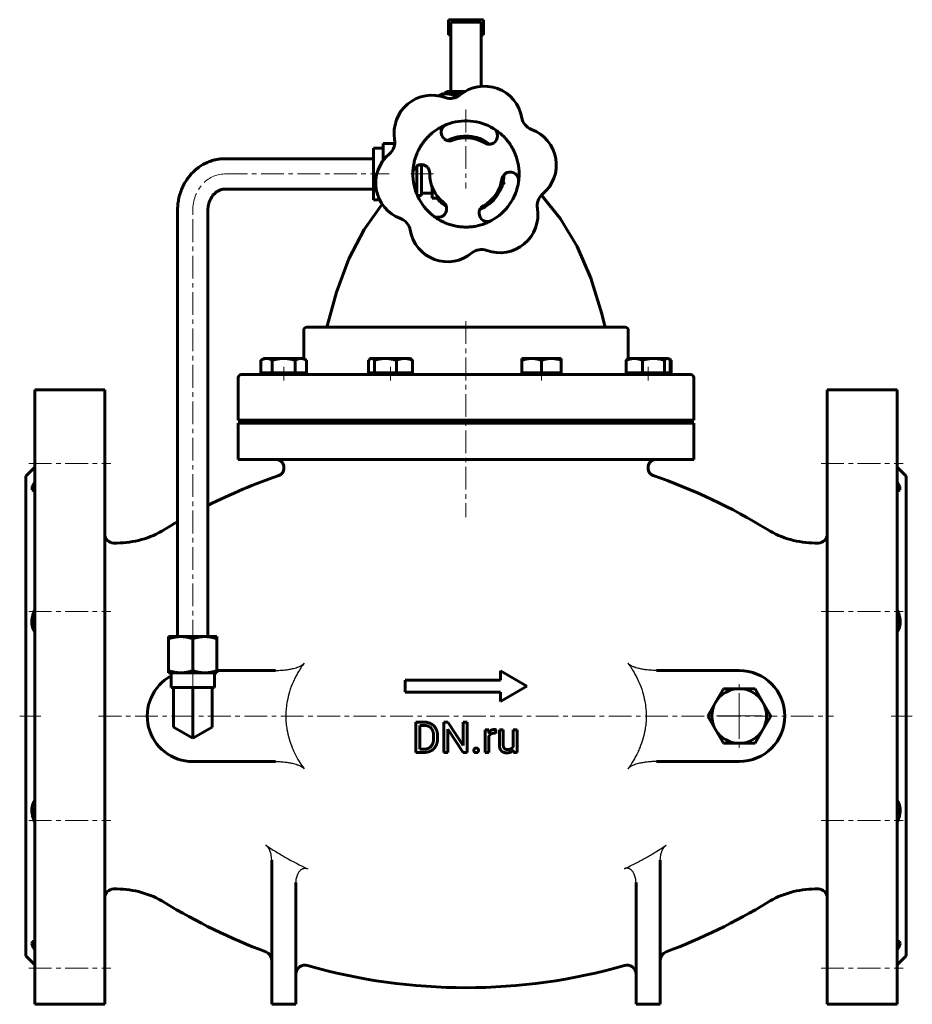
# Model space of a CAD drawing. Header units: millimetres. Extents: x -147 to 147, y -162 to 162.
import ezdxf

# ---------------------------------------------------------------- set-up
doc = ezdxf.new("R2010")
doc.units = ezdxf.units.MM
for name, pattern in [('K5LT-1', [0]), ('K5LT_AXLED', [12, 7.5, -1.5, 1.5, -1.5]), ('K5LT_BASIC', [0])]:
    doc.linetypes.add(name, pattern=pattern)
doc.layers.add('Системный слой (1)', color=7, linetype='Continuous', true_color=0x6c6c6c)

# ---------------------------------------------------------------- blocks, each defined once
blk = doc.blocks.new('U0')
at = {"layer": 'Системный слой (1)', "color": 143, "linetype": 'K5LT_BASIC', "lineweight": 60, "true_color": 0x33acca}
for start, end in [(108.99391547, 116.64586385), (58.40959587, 71.00608453), (120.08183473, 121.59040413)]:
    blk.add_arc((0, -167.215825), 189.531319, start, end, dxfattribs=at)
blk = doc.blocks.new('U1')
at = {"layer": 'Системный слой (1)', "color": 143, "linetype": 'K5LT_BASIC', "lineweight": 60, "true_color": 0x33acca}
for start, end in [(238.40959587, 249.63525049), (290.36474951, 301.59040413), (254.02130562, 285.97869438)]:
    blk.add_arc((0, 32.784175), 189.531319, start, end, dxfattribs=at)
blk = doc.blocks.new('U2')
at = {"layer": 'Системный слой (1)', "color": 143, "linetype": 'K5LT_BASIC', "lineweight": 60, "true_color": 0x33acca}
for p, q in [((-142.74, -141.48), (-142.98, -142.27)), ((-142.98, -142.27), (-142.42, -143.69)), ((-142.24, -141.36), (-142.74, -141.48)), ((-142.16, -141.37), (-142.24, -141.36)), ((-142.08, -141.37), (-142.16, -141.37)), ((-142, -141.38), (-142.08, -141.37)), ((-142.42, -143.69), (-142, -144.39))]:
    blk.add_line(p, q, dxfattribs=at)
blk = doc.blocks.new('U3')
at = {"layer": 'Системный слой (1)', "color": 143, "linetype": 'K5LT_BASIC', "lineweight": 60, "true_color": 0x33acca}
for p, q in [((-142, 9.96), (-142.84, 8.36)), ((-142.84, 8.36), (-142.94, 7.28)), ((-142.94, 7.28), (-142.24, 6.93)), ((-142.24, 6.93), (-142.16, 6.94)), ((-142.16, 6.94), (-142.08, 6.94)), ((-142.08, 6.94), (-142, 6.95))]:
    blk.add_line(p, q, dxfattribs=at)
blk = doc.blocks.new('U4')
at = {"layer": 'Системный слой (1)', "color": 143, "linetype": 'K5LT_BASIC', "lineweight": 60, "true_color": 0x33acca}
for p, q in [((-30.48, 111.384075), (-30.48, 119.867675)), ((-30.48, 102.900475), (-30.48, 111.384075))]:
    blk.add_line(p, q, dxfattribs=at)
blk = doc.blocks.new('U5')
at = {"layer": 'Системный слой (1)', "color": 143, "linetype": 'K5LT_BASIC', "lineweight": 60, "true_color": 0x33acca}
for p, q in [((67.2, 50.19), (67.03, 50.27)), ((67.38, 50.1), (67.2, 50.19)), ((67.56, 50), (67.38, 50.1))]:
    blk.add_line(p, q, dxfattribs=at)
blk = doc.blocks.new('U6')
at = {"layer": 'Системный слой (1)', "color": 143, "linetype": 'K5LT_BASIC', "lineweight": 60, "true_color": 0x33acca}
for p, q in [((-5.0292, 157.186625), (-5.78358, 157.186625)), ((5.78358, 157.186625), (5.0292, 157.186625))]:
    blk.add_line(p, q, dxfattribs=at)
blk = doc.blocks.new('U7')
at = {"layer": 'Системный слой (1)', "color": 143, "linetype": 'K5LT_BASIC', "lineweight": 60, "true_color": 0x33acca}
for p, q in [((-3.37, 138.18), (-3.44, 138.16)), ((-2.26, 138.4), (-3.37, 138.18)), ((-1.22, 138.53), (-2.26, 138.4)), ((-0.26, 138.59), (-1.22, 138.53))]:
    blk.add_line(p, q, dxfattribs=at)
blk = doc.blocks.new('U8')
at = {"layer": 'Системный слой (1)', "color": 143, "linetype": 'K5LT_BASIC', "lineweight": 60, "true_color": 0x33acca}
for p, q in [((66.48, 50.57), (66.33, 50.58)), ((66.63, 50.53), (66.48, 50.57)), ((66.78, 50.45), (66.63, 50.53)), ((66.95, 50.34), (66.78, 50.45)), ((67.12, 50.19), (66.95, 50.34)), ((67.3, 50), (67.12, 50.19))]:
    blk.add_line(p, q, dxfattribs=at)
blk = doc.blocks.new('U9')
at = {"layer": 'Системный слой (1)', "color": 143, "linetype": 'K5LT_BASIC', "lineweight": 60, "true_color": 0x33acca}
for start, end in [(291.76080069, 358.59453688), (219.43481967, 238.59453688)]:
    blk.add_arc((0, 111.384075), 12.5, start, end, dxfattribs=at)
blk = doc.blocks.new('U10')
at = {"layer": 'Системный слой (1)', "color": 143, "linetype": 'K5LT_BASIC', "lineweight": 60, "true_color": 0x33acca}
for p, q in [((0, 60.88), (-52.44, 60.88)), ((52.44, 60.88), (0, 60.88))]:
    blk.add_line(p, q, dxfattribs=at)
blk = doc.blocks.new('U11')
at = {"layer": 'Системный слой (1)', "color": 143, "linetype": 'K5LT_BASIC', "lineweight": 60, "true_color": 0x33acca}
for p, q in [((4.23, 123.15), (3.11, 123.49)), ((5.31, 122.7), (4.23, 123.15)), ((6.33, 122.16), (5.31, 122.7))]:
    blk.add_line(p, q, dxfattribs=at)
blk = doc.blocks.new('U12')
at = {"layer": 'Системный слой (1)', "color": 143, "linetype": 'K5LT_BASIC', "lineweight": 60, "true_color": 0x33acca}
for p, q in [((-27.58, 101.38), (-33.51, 93.05)), ((-33.51, 93.05), (-38.54, 83.39)), ((-38.54, 83.39), (-42.68, 72.4)), ((-42.68, 72.4), (-45.58, 61.66))]:
    blk.add_line(p, q, dxfattribs=at)
blk = doc.blocks.new('U13')
at = {"layer": 'Системный слой (1)', "color": 143, "linetype": 'K5LT_BASIC', "lineweight": 60, "true_color": 0x33acca}
for p, q in [((24.89, 104.42), (31.18, 96.63)), ((31.18, 96.63), (36.58, 87.51)), ((36.58, 87.51), (41.09, 77.06)), ((41.09, 77.06), (44.71, 65.29)), ((44.71, 65.29), (45.58, 61.66))]:
    blk.add_line(p, q, dxfattribs=at)
blk = doc.blocks.new('U14')
at = {"layer": 'Системный слой (1)', "color": 143, "linetype": 'K5LT_BASIC', "lineweight": 60, "true_color": 0x33acca}
for p, q in [((-3.22, 123.46), (-4.64, 122.99)), ((-1.75, 123.76), (-3.22, 123.46)), ((-4.64, 122.99), (-5.98, 122.36))]:
    blk.add_line(p, q, dxfattribs=at)
blk = doc.blocks.new('U15')
at = {"layer": 'Системный слой (1)', "color": 143, "linetype": 'K5LT_BASIC', "lineweight": 60, "true_color": 0x33acca}
for p, q in [((0, 45.284075), (-74, 45.284075)), ((74, 45.284075), (0, 45.284075))]:
    blk.add_line(p, q, dxfattribs=at)
blk = doc.blocks.new('U16')
at = {"layer": 'Системный слой (1)', "color": 143, "linetype": 'K5LT_BASIC', "lineweight": 60, "true_color": 0x33acca}
for p, q in [((-4.21, 123.16), (-2.81, 123.57)), ((-2.81, 123.57), (-1.89, 123.74)), ((-5.99, 122.36), (-5.98, 122.37)), ((-5.98, 122.37), (-5.97, 122.37)), ((-5.97, 122.37), (-5.95, 122.38)), ((-5.97, 122.37), (-5.97, 122.37)), ((-5.95, 122.38), (-5.92, 122.39)), ((-5.92, 122.39), (-5.87, 122.42)), ((-5.87, 122.42), (-5.76, 122.48)), ((-5.76, 122.48), (-5.55, 122.59)), ((-5.55, 122.59), (-5.11, 122.8)), ((-5.11, 122.8), (-4.21, 123.16))]:
    blk.add_line(p, q, dxfattribs=at)
blk = doc.blocks.new('U17')
at = {"layer": 'Системный слой (1)', "color": 143, "linetype": 'K5LT_BASIC', "lineweight": 60, "true_color": 0x33acca}
for start, end in [(98.71538761, 118.60108379), (58.16190711, 73.32638503)]:
    blk.add_arc((0, 111.384075), 12.5, start, end, dxfattribs=at)
blk = doc.blocks.new('U18')
at = {"layer": 'Системный слой (1)', "color": 143, "linetype": 'K5LT_BASIC', "lineweight": 60, "true_color": 0x33acca}
for p, q in [((-9.05, 137.15), (-8.92, 137.24)), ((-8.92, 137.24), (-8.79, 137.32)), ((-8.79, 137.32), (-8.67, 137.4))]:
    blk.add_line(p, q, dxfattribs=at)
blk = doc.blocks.new('U19')
at = {"layer": 'Системный слой (1)', "color": 143, "linetype": 'K5LT_BASIC', "lineweight": 60, "true_color": 0x33acca}
for p, q in [((-8.08, 137.5), (-9, 137.15)), ((-7.21, 137.71), (-8.08, 137.5)), ((-6.36, 137.78), (-7.21, 137.71))]:
    blk.add_line(p, q, dxfattribs=at)
blk = doc.blocks.new('U20')
at = {"layer": 'Системный слой (1)', "color": 143, "linetype": 'K5LT_BASIC', "lineweight": 60, "true_color": 0x33acca}
for p, q in [((-2.97, 137.23), (-3.57, 137.07)), ((-2.39, 137.38), (-2.97, 137.23)), ((-1.84, 137.49), (-2.39, 137.38))]:
    blk.add_line(p, q, dxfattribs=at)
blk = doc.blocks.new('U21')
at = {"layer": 'Системный слой (1)', "color": 143, "linetype": 'K5LT_BASIC', "lineweight": 60, "true_color": 0x33acca}
for p, q in [((-31.94, 50.19), (-32.12, 50)), ((-31.77, 50.34), (-31.94, 50.19)), ((-31.6, 50.45), (-31.77, 50.34)), ((-31.45, 50.53), (-31.6, 50.45)), ((-31.3, 50.57), (-31.45, 50.53)), ((-31.15, 50.58), (-31.3, 50.57))]:
    blk.add_line(p, q, dxfattribs=at)
blk = doc.blocks.new('U22')
at = {"layer": 'Системный слой (1)', "color": 143, "linetype": 'K5LT_BASIC', "lineweight": 60, "true_color": 0x33acca}
for p, q in [((142, 9.96), (142.84, 8.36)), ((142.08, 6.94), (142, 6.95)), ((142.16, 6.94), (142.08, 6.94)), ((142.24, 6.93), (142.16, 6.94)), ((142.94, 7.28), (142.24, 6.93)), ((142.84, 8.36), (142.94, 7.28))]:
    blk.add_line(p, q, dxfattribs=at)
blk = doc.blocks.new('U23')
at = {"layer": 'Системный слой (1)', "color": 143, "linetype": 'K5LT_BASIC', "lineweight": 60, "true_color": 0x33acca}
for p, q in [((142, -141.38), (142.08, -141.37)), ((142.08, -141.37), (142.16, -141.37)), ((142.16, -141.37), (142.24, -141.36)), ((142.24, -141.36), (142.74, -141.48)), ((142.98, -142.27), (142.42, -143.69)), ((142.74, -141.48), (142.98, -142.27)), ((142.42, -143.69), (142, -144.39))]:
    blk.add_line(p, q, dxfattribs=at)
blk = doc.blocks.new('U24')
at = {"layer": 'Системный слой (1)', "color": 30, "linetype": 'K5LT_AXLED', "lineweight": 18, "true_color": 0xff8000}
for q in [(90, -56.215825), (79, -67.215825), (101, -67.215825), (90, -78.215825)]:
    blk.add_line((90, -67.215825), q, dxfattribs=at)

msp = doc.modelspace()

# ---------------------------------------------------------------- linework, layer by layer
at = {"layer": 'Системный слой (1)', "color": 143, "linetype": 'K5LT_BASIC', "lineweight": 60, "true_color": 0x33acca}
for p, q in [((-5.78, 162.22), (5.78, 162.22)), ((-5.78, 157.19), (-5.78, 162.22)), ((5.78, 162.22), (5.78, 157.19)), ((-5.03, 161.45), (-5.03, 138.59)), ((5.03, 161.45), (-5.03, 161.45)), ((5.03, 140.26), (5.03, 161.45)), ((-8, 137.78), (-8.67, 137.4)), ((-8, 137.78), (-6.36, 137.78)), ((-5.95, 138.59), (-6.87, 138.16)), ((-6.87, 138.16), (-6.87, 137.78)), ((-6.36, 137.78), (-1.47, 137.78)), ((-5.95, 138.59), (-5.16, 138.59)), ((-5.16, 138.59), (-0.26, 138.59)), ((-3.57, 136.51), (-3.57, 137.07)), ((-3.44, 138.16), (-3.44, 137.78)), ((-2.66, 123.6), (-2.65, 123.6)), ((-27.28, 121.47), (-23.45, 121.47)), ((-27.28, 121.47), (-27.28, 116.43)), ((-27.28, 119.87), (-30.48, 119.87)), ((-79.5, 116.38), (-46.09, 116.38)), ((-46.09, 116.38), (-40.27, 116.38)), ((-40.27, 116.38), (-30.48, 116.38)), ((-27.28, 116.43), (-26.84, 116.43)), ((-27.28, 116.43), (-27.28, 115.88)), ((-16.18, 106.34), (-16.18, 114.05)), ((-14.68, 114.47), (-14.68, 104.26)), ((-11.18, 107.19), (-11.18, 103.44)), ((-79.5, 106.38), (-46.09, 106.38)), ((-46.09, 106.38), (-40.27, 106.38)), ((-40.27, 106.38), (-30.48, 106.38)), ((-16.76, 106.34), (-16.18, 106.34)), ((-16.18, 104.72), (-16.18, 106.34)), ((-15.98, 104.26), (-14.68, 104.26)), ((-14.68, 105.1), (-11.18, 105.1)), ((-28.46, 102.9), (-30.48, 102.9)), ((-11.18, 103.44), (-9.42, 103.44)), ((-8.92, 103.44), (-9.42, 103.44)), ((-95, -41.05), (-95, 99.38)), ((-85, -41.05), (-85, 99.38)), ((-53.44, 50.52), (-53.44, 59.88)), ((53.44, 50.52), (53.44, 59.88)), ((-66.55, 50.58), (-67.56, 50)), ((-67.56, 45.88), (-67.56, 50)), ((-66.55, 50.58), (-65.68, 50.58)), ((-65.68, 50.58), (-60.05, 50.58)), ((-63.8, 45.88), (-63.8, 50)), ((-60.05, 50.58), (-54.42, 50.58)), ((-56.3, 45.88), (-56.3, 50)), ((-54.42, 50.58), (-53.55, 50.58)), ((-53.55, 50.58), (-52.55, 50)), ((-52.55, 45.88), (-52.55, 50)), ((-32.12, 45.88), (-32.12, 50)), ((-31.37, 50.58), (-31.6, 50.45)), ((-31.37, 50.58), (-31.15, 50.58)), ((-31.15, 50.58), (-26.56, 50.58)), ((-30.18, 45.88), (-30.18, 50)), ((-26.56, 50.58), (-20.28, 50.58)), ((-22.93, 45.88), (-22.93, 50)), ((-20.28, 50.58), (-18.37, 50.58)), ((-18.37, 50.58), (-18.15, 50.45)), ((-17.62, 45.88), (-17.62, 50)), ((18.37, 50.58), (21.62, 50.58)), ((18.37, 50), (18.37, 50.58)), ((18.37, 45.88), (18.37, 50)), ((21.62, 50.58), (28.12, 50.58)), ((24.87, 45.88), (24.87, 50)), ((28.12, 50.58), (31.37, 50.58)), ((31.37, 50.58), (31.37, 50)), ((31.37, 45.88), (31.37, 50)), ((52.8, 45.88), (52.8, 50)), ((53.55, 50.58), (53.32, 50.45)), ((53.55, 50.58), (55.46, 50.58)), ((55.46, 50.58), (61.73, 50.58)), ((58.11, 45.88), (58.11, 50)), ((61.73, 50.58), (66.33, 50.58)), ((65.36, 45.88), (65.36, 50)), ((66.33, 50.58), (66.55, 50.58)), ((66.55, 50.58), (66.78, 50.45)), ((66.78, 50.45), (67.56, 50)), ((67.3, 45.88), (67.3, 50)), ((67.56, 45.88), (67.56, 50)), ((-65.68, 45.88), (-67.56, 45.88)), ((-66.55, 45.88), (-66.55, 45.28)), ((-63.8, 45.88), (-65.68, 45.88)), ((-60.05, 45.88), (-63.8, 45.88)), ((-56.3, 45.88), (-60.05, 45.88)), ((-54.42, 45.88), (-56.3, 45.88)), ((-52.55, 45.88), (-54.42, 45.88)), ((-53.55, 45.88), (-53.55, 45.28)), ((-31.15, 45.88), (-32.12, 45.88)), ((-31.37, 45.88), (-31.37, 45.28)), ((-30.18, 45.88), (-31.15, 45.88)), ((-26.56, 45.88), (-30.18, 45.88)), ((-22.93, 45.88), (-26.56, 45.88)), ((-20.28, 45.88), (-22.93, 45.88)), ((-17.62, 45.88), (-20.28, 45.88)), ((-18.37, 45.88), (-18.37, 45.28)), ((18.37, 45.88), (18.37, 45.28)), ((21.62, 45.88), (18.37, 45.88)), ((24.87, 45.88), (21.62, 45.88)), ((28.12, 45.88), (24.87, 45.88)), ((31.37, 45.88), (28.12, 45.88)), ((31.37, 45.88), (31.37, 45.28)), ((55.46, 45.88), (52.8, 45.88)), ((53.55, 45.88), (53.55, 45.28)), ((58.11, 45.88), (55.46, 45.88)), ((61.73, 45.88), (58.11, 45.88)), ((65.36, 45.88), (61.73, 45.88)), ((66.33, 45.88), (65.36, 45.88)), ((67.3, 45.88), (66.33, 45.88)), ((66.55, 45.88), (66.55, 45.28)), ((66.55, 45.88), (66.55, 45.28)), ((67.56, 45.88), (67.3, 45.88)), ((-75, 30.28), (-75, 44.28)), ((75, 30.28), (75, 44.28)), ((-142, 40.28), (-142, -162.22)), ((-142, 40.28), (-119, 40.28)), ((-119, 40.28), (-119, -162.22)), ((119, 40.28), (119, -162.22)), ((142, 40.28), (119, 40.28)), ((142, 40.28), (142, -162.22)), ((-75, 30.28), (75, 30.28)), ((-75, 29.28), (75, 29.28)), ((-75, 17.28), (-75, 29.28)), ((-32.32, 29.28), (-32.32, 30.28)), ((32.32, 29.28), (32.32, 30.28)), ((75, 17.28), (75, 29.28)), ((-75, 17.28), (75, 17.28)), ((-145, 11.78), (-142, 14.78)), ((-60, 14.78), (-60, 14.36)), ((60, 14.78), (60, 14.36)), ((145, 11.78), (142, 14.78)), ((-145, 11.78), (-145, -146.22)), ((145, 11.78), (145, -146.22)), ((-116, -10.22), (-115, -10.22)), ((115, -10.22), (116, -10.22)), ((-97.94, -41.76), (-97.94, -41.05)), ((-97.94, -41.05), (-93.97, -41.05)), ((-97.94, -41.76), (-97.94, -52.28)), ((-93.97, -41.05), (-86.03, -41.05)), ((-90, -41.76), (-90, -52.28)), ((-86.03, -41.05), (-82.06, -41.05)), ((-82.06, -41.05), (-82.06, -41.76)), ((-82.06, -41.76), (-82.06, -52.28)), ((-97.94, -52.99), (-97.94, -52.28)), ((-93.97, -52.99), (-97.94, -52.99)), ((-97.14, -52.99), (-97.14, -57.82)), ((-86.03, -52.99), (-93.97, -52.99)), ((-82.06, -52.99), (-86.03, -52.99)), ((-82.86, -52.99), (-82.86, -57.82)), ((-62.8, -52.22), (-82.06, -52.22)), ((-82.06, -52.28), (-82.06, -52.99)), ((11.34, -52.39), (11.34, -55.39)), ((11.34, -52.39), (20, -57.39)), ((62.8, -52.22), (90, -52.22)), ((-97.14, -57.82), (-96.35, -57.82)), ((-96.35, -57.82), (-96.01, -57.82)), ((-96.35, -67.22), (-96.35, -57.82)), ((-96.01, -57.82), (-90.34, -57.82)), ((-90.34, -57.82), (-90, -57.82)), ((-90, -57.82), (-89.66, -57.82)), ((-90, -67.22), (-90, -57.82)), ((-89.66, -57.82), (-83.99, -57.82)), ((-83.99, -57.82), (-83.65, -57.82)), ((-83.65, -67.22), (-83.65, -57.82)), ((-83.65, -57.82), (-82.86, -57.82)), ((-20, -55.39), (-20, -59.39)), ((-20, -55.39), (11.34, -55.39)), ((20, -57.39), (11.34, -62.39)), ((82.21, -62.72), (84.8, -58.22)), ((84.8, -58.22), (90, -58.22)), ((90, -58.22), (95.2, -58.22)), ((95.2, -58.22), (97.79, -62.72)), ((11.34, -59.39), (-20, -59.39)), ((11.34, -59.39), (11.34, -62.39)), ((79.61, -67.22), (82.21, -62.72)), ((97.79, -62.72), (100.39, -67.22)), ((-96.35, -70.88), (-96.35, -67.22)), ((-90, -74.55), (-90, -67.22)), ((-83.65, -70.88), (-83.65, -67.22)), ((82.21, -71.72), (79.61, -67.22)), ((100.39, -67.22), (97.79, -71.72)), ((-90, -74.55), (-96.35, -70.88)), ((-83.65, -70.88), (-90, -74.55)), ((-16.57, -69.25), (-13.75, -69.25)), ((-16.57, -69.25), (-16.57, -79.22)), ((-15.25, -70.33), (-13.75, -70.33)), ((-15.25, -70.33), (-15.25, -78.14)), ((-7.31, -69.25), (-7.31, -79.22)), ((-7.31, -69.25), (-5.99, -69.25)), ((-5.99, -69.25), (-0.95, -76.96)), ((-0.95, -69.25), (0.36, -69.25)), ((-0.95, -69.25), (-0.95, -76.96)), ((0.36, -69.25), (0.36, -79.22)), ((-10.66, -73.92), (-10.66, -74.53)), ((-9.35, -73.94), (-9.35, -74.53)), ((-5.99, -71.53), (-5.99, -79.22)), ((-0.97, -79.22), (-5.99, -71.53)), ((6.26, -71.81), (6.26, -79.22)), ((6.26, -71.81), (7.49, -71.81)), ((7.49, -71.81), (7.51, -72.65)), ((7.52, -73.95), (7.52, -79.22)), ((9.84, -71.77), (9.83, -72.94)), ((10.99, -71.81), (10.99, -76.59)), ((10.99, -71.81), (12.26, -71.81)), ((12.26, -71.81), (12.26, -76.6)), ((15.55, -71.81), (16.83, -71.81)), ((15.55, -71.81), (15.55, -77.2)), ((16.83, -71.81), (16.83, -79.22)), ((84.8, -76.22), (82.21, -71.72)), ((97.79, -71.72), (95.2, -76.22)), ((90, -76.22), (84.8, -76.22)), ((95.2, -76.22), (90, -76.22)), ((-13.87, -79.22), (-16.57, -79.22)), ((-13.87, -78.14), (-15.25, -78.14)), ((-5.99, -79.22), (-7.31, -79.22)), ((0.36, -79.22), (-0.97, -79.22)), ((7.52, -79.22), (6.26, -79.22)), ((15.61, -79.22), (15.59, -78.48)), ((16.83, -79.22), (15.61, -79.22)), ((-90, -82.22), (-62.8, -82.22)), ((90, -82.22), (62.8, -82.22)), ((-64, -114.7), (-64, -162.22)), ((64, -114.7), (64, -162.22)), ((-56, -122.13), (-56, -162.22)), ((56, -122.13), (56, -162.22)), ((-116, -124.22), (-115, -124.22)), ((115, -124.22), (116, -124.22)), ((-145, -146.22), (-142, -149.22)), ((145, -146.22), (142, -149.22)), ((-142, -162.22), (-119, -162.22)), ((-56, -162.22), (-64, -162.22)), ((64, -162.22), (56, -162.22)), ((142, -162.22), (119, -162.22))]:
    msp.add_line(p, q, dxfattribs=at)
at = {"layer": 'Системный слой (1)', "color": 30, "linetype": 'K5LT_AXLED', "lineweight": 18, "true_color": 0xff8000}
for p, q in [((0, 132.59), (0, 106.62)), ((-79.5, 111.38), (-25.28, 111.38)), ((-18.18, 111.38), (-9.18, 111.38)), ((-90, -43.05), (-90, 99.38)), ((0, 62.88), (0, -1.66)), ((-60.05, 47.88), (-60.05, 43.28)), ((-24.87, 47.88), (-24.87, 43.28)), ((24.87, 47.88), (24.87, 43.28)), ((60.05, 47.88), (60.05, 43.28)), ((-144, 15.93), (-117, 15.93)), ((117, 15.93), (144, 15.93)), ((-144, -32.77), (-117, -32.77)), ((117, -32.77), (144, -32.77)), ((-90, -59.82), (-90, -50.99)), ((-147, -67.22), (-140, -67.22)), ((-121, -67.22), (121, -67.22)), ((140, -67.22), (147, -67.22)), ((-144, -101.66), (-117, -101.66)), ((117, -101.66), (144, -101.66)), ((-144, -150.36), (-117, -150.36)), ((117, -150.36), (144, -150.36))]:
    msp.add_line(p, q, dxfattribs=at)
at = {"layer": 'Системный слой (1)', "color": 143, "linetype": 'K5LT_BASIC', "lineweight": 60, "true_color": 0x33acca}
for centre, radius, start, end in [((6.06, 127.8), 12.5, 9.7518, 129.7518), ((-11.19, 124.84), 12.5, 69.7518, 189.7518), ((-5.13, 141.26), 5, 249.7518, 309.7518), ((23.3, 130.77), 5, 189.7518, 249.7518), ((-5.4, 125.08), 2.78, 111.5352, 230.0994), ((0, 111.38), 17.5, 58.8202, 111.5352), ((0, 111.38), 12.5, 51.7608, 118.5945), ((0, 111.38), 11.94, 58.8202, 111.5352), ((7.62, 123.98), 2.78, 300.2559, 58.8202), ((17.25, 114.35), 12.5, 309.7518, 69.7518), ((-28.44, 121.87), 5, 309.7518, 9.7518), ((-5.4, 125.08), 2.78, 230.0994, 250.1836), ((-5.4, 125.08), 2.78, 250.1836, 291.5352), ((7.62, 123.98), 2.78, 238.8202, 280.1718), ((7.62, 123.98), 2.78, 280.1718, 300.2559), ((-17.25, 108.42), 12.5, 129.7518, 249.7518), ((-14.72, 111.69), 2.78, 60.2559, 178.8202), ((-14.72, 111.69), 2.78, 40.1718, 60.2559), ((0, 111.38), 17.5, 178.8202, 231.5352), ((-14.72, 111.69), 2.78, 358.8202, 40.1718), ((0, 111.38), 11.94, 178.8202, 231.5352), ((14.56, 109.22), 2.78, 130.1836, 171.5352), ((0, 111.38), 12.5, 342.8942, 358.5954), ((14.56, 109.22), 2.78, 110.0994, 130.1836), ((14.56, 109.22), 2.78, 351.5352, 110.0994), ((0, 111.38), 11.94, 298.8202, 351.5352), ((0, 111.38), 17.5, 298.8202, 351.5352), ((28.44, 100.89), 5, 129.7518, 189.7518), ((-9.16, 99.86), 2.78, 10.1836, 51.5352), ((7.1, 98.49), 2.78, 118.8202, 160.1718), ((-9.16, 99.86), 2.78, 231.5352, 350.0994), ((-9.16, 99.86), 2.78, 350.0994, 10.1836), ((7.1, 98.49), 2.78, 160.1718, 180.2559), ((7.1, 98.49), 2.78, 180.2559, 298.8202), ((11.19, 97.93), 12.5, 249.7518, 9.7518), ((-23.3, 92), 5, 9.7518, 69.7518), ((-6.06, 94.97), 12.5, 189.7518, 309.7518), ((5.13, 81.51), 5, 69.7518, 129.7518), ((-52.44, 59.88), 1, 90, 180), ((52.44, 59.88), 1, 0, 90), ((-54.44, 46.28), 1, 332.7158, 336.4281), ((54.44, 46.28), 1, 203.5719, 207.2842), ((-74, 44.28), 1, 90, 180), ((74, 44.28), 1, 0, 90), ((-62.5, 14.78), 2.5, 0, 90), ((62.5, 14.78), 2.5, 90, 180), ((-62.5, 14.36), 2.5, 288.9939, 0), ((62.5, 14.36), 2.5, 180, 251.0061), ((-115, 19.78), 30, 270, 301.5904), ((115, 19.78), 30, 238.4096, 270), ((-116, -7.22), 3, 180, 270), ((116, -7.22), 3, 270, 0), ((-90, -67.22), 15, 118.4408, 270), ((90, -67.22), 15, 270, 90), ((90, -67.22), 9, 90, 150), ((90, -67.22), 9, 30, 90), ((90, -67.22), 9, 150, 210), ((90, -67.22), 9, 330, 30), ((90, -67.22), 9, 210, 270), ((90, -67.22), 9, 270, 330), ((-116, -127.22), 3, 90, 180), ((-115, -154.22), 30, 58.4096, 90), ((115, -154.22), 30, 90, 121.5904), ((116, -127.22), 3, 0, 90), ((-67, -147.71), 3, 0, 69.6353), ((67, -147.71), 3, 110.3647, 180), ((-53, -152.31), 3, 74.0213, 180), ((53, -152.31), 3, 0, 105.9787)]:
    msp.add_arc(centre, radius, start, end, dxfattribs=at)
at = {"layer": 'Системный слой (1)', "color": 30, "linetype": 'K5LT_AXLED', "lineweight": 18, "true_color": 0xff8000}
msp.add_ellipse((-79.5, 99.38), major_axis=(0, -12), ratio=0.87462, start_param=3.141593, end_param=4.712389, dxfattribs=at)
at = {"layer": 'Системный слой (1)', "color": 143, "linetype": 'K5LT_BASIC', "lineweight": 60, "true_color": 0x33acca}
for points, weights, degree in [([(-5.16, 138.59), (-5.95, 138.59), (-6.87, 138.16)], [1, 1.04428104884, 1.01222688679], 2), ([(-3.57, 137.07), (-5.07, 137.78), (-6.36, 137.78)], [1, 1.0379548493, 1], 2), ([(-3.44, 138.16), (-4.36, 138.59), (-5.16, 138.59)], [1.01222688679, 1.04428104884, 1], 2), ([(-17.5, 111.74), (-17.35, 119.02), (-13.19, 124.99), (-6.42, 127.66)], [1, 0.888340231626, 0.888340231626, 1], 3), ([(9.06, 126.36), (15.29, 122.59), (18.38, 116), (17.31, 108.81)], [1, 0.888340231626, 0.888340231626, 1], 3), ([(8.44, 96.05), (2.06, 92.54), (-5.19, 93.16), (-10.89, 97.68)], [1, 0.888340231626, 0.888340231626, 1], 3), ([(-65.68, 50.58), (-66.55, 50.58), (-67.56, 50)], [1, 1.0379548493, 1], 2), ([(-63.8, 50), (-64.81, 50.58), (-65.68, 50.58)], [1, 1.0379548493, 1], 2), ([(-60.05, 50.58), (-61.79, 50.58), (-63.8, 50)], [1, 1.0379548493, 1], 2), ([(-56.3, 50), (-58.31, 50.58), (-60.05, 50.58)], [1, 1.0379548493, 1], 2), ([(-54.42, 50.58), (-55.29, 50.58), (-56.3, 50)], [1, 1.0379548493, 1], 2), ([(-52.55, 50), (-53.55, 50.58), (-54.42, 50.58)], [1, 1.0379548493, 1], 2), ([(-30.18, 50), (-30.7, 50.58), (-31.15, 50.58)], [1, 1.0379548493, 1], 2), ([(-26.56, 50.58), (-28.24, 50.58), (-30.18, 50)], [1, 1.0379548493, 1], 2), ([(-22.93, 50), (-24.87, 50.58), (-26.56, 50.58)], [1, 1.0379548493, 1], 2), ([(-20.28, 50.58), (-21.51, 50.58), (-22.93, 50)], [1, 1.0379548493, 1], 2), ([(-17.62, 50), (-19.05, 50.58), (-20.28, 50.58)], [1, 1.0379548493, 1], 2), ([(-18.15, 50.45), (-17.9, 50.31), (-17.62, 50)], [1.01895293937, 1.01965908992, 1], 2), ([(21.62, 50.58), (20.12, 50.58), (18.37, 50)], [1, 1.0379548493, 1], 2), ([(24.87, 50), (23.13, 50.58), (21.62, 50.58)], [1, 1.0379548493, 1], 2), ([(28.12, 50.58), (26.62, 50.58), (24.87, 50)], [1, 1.0379548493, 1], 2), ([(31.37, 50), (29.63, 50.58), (28.12, 50.58)], [1, 1.0379548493, 1], 2), ([(55.46, 50.58), (54.22, 50.58), (52.8, 50)], [1, 1.0379548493, 1], 2), ([(52.8, 50), (53.08, 50.31), (53.32, 50.45)], [1, 1.01965971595, 1.01895289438], 2), ([(58.11, 50), (56.69, 50.58), (55.46, 50.58)], [1, 1.0379548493, 1], 2), ([(61.73, 50.58), (60.05, 50.58), (58.11, 50)], [1, 1.0379548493, 1], 2), ([(65.36, 50), (63.42, 50.58), (61.73, 50.58)], [1, 1.0379548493, 1], 2), ([(66.33, 50.58), (65.88, 50.58), (65.36, 50)], [1, 1.0379548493, 1], 2), ([(-93.97, -41.05), (-95.81, -41.05), (-97.94, -41.76)], [1, 1.0852999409, 1.09330827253], 2), ([(-90, -41.76), (-92.13, -41.05), (-93.97, -41.05)], [1.09330827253, 1.0852999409, 1], 2), ([(-86.03, -41.05), (-87.87, -41.05), (-90, -41.76)], [1, 1.0852999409, 1.09330827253], 2), ([(-82.06, -41.76), (-84.19, -41.05), (-86.03, -41.05)], [1.09330827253, 1.0852999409, 1], 2), ([(-97.94, -52.28), (-95.81, -52.99), (-93.97, -52.99)], [1.09330827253, 1.0852999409, 1], 2), ([(-93.97, -52.99), (-92.13, -52.99), (-90, -52.28)], [1, 1.0852999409, 1.09330827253], 2), ([(-90, -52.28), (-87.87, -52.99), (-86.03, -52.99)], [1.09330827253, 1.0852999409, 1], 2), ([(-86.03, -52.99), (-84.19, -52.99), (-82.06, -52.28)], [1, 1.0852999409, 1.09330827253], 2)]:
    msp.add_rational_spline(points, weights, degree=degree, dxfattribs=at)
for points, degree, knots in [([(-95, 99.38), (-95, 99.39), (-95, 99.4), (-95, 99.42), (-95, 99.44), (-95, 99.48), (-95, 99.5), (-95, 99.58), (-95, 99.63), (-95, 99.78), (-94.99, 99.88), (-94.98, 100.16), (-94.98, 100.35), (-94.94, 100.9), (-94.91, 101.26), (-94.79, 102.23), (-94.69, 102.84), (-94.41, 104.08), (-94.24, 104.71), (-93.82, 105.93), (-93.59, 106.52), (-93.06, 107.65), (-92.77, 108.2), (-92.14, 109.25), (-91.8, 109.76), (-91.08, 110.71), (-90.7, 111.16), (-89.9, 112.02), (-89.48, 112.42), (-88.61, 113.16), (-88.16, 113.51), (-87.23, 114.14), (-86.75, 114.43), (-85.78, 114.94), (-85.28, 115.17), (-84.27, 115.57), (-83.76, 115.74), (-82.72, 116.03), (-82.2, 116.14), (-81.14, 116.3), (-80.61, 116.35), (-79.89, 116.38), (-79.7, 116.38), (-79.5, 116.38)], 3, [0, 0, 0, 0, 0.015641, 0.015641, 0.043012, 0.043012, 0.093845, 0.093845, 0.191601, 0.191601, 0.383202, 0.383202, 0.746859, 0.746859, 1.442901, 1.442901, 2.647358, 2.647358, 3.913557, 3.913557, 5.155318, 5.155318, 6.374883, 6.374883, 7.573642, 7.573642, 8.753262, 8.753262, 9.915573, 9.915573, 11.06086, 11.06086, 12.190838, 12.190838, 13.308607, 13.308607, 14.414443, 14.414443, 15.511611, 15.511611, 16.604475, 16.604475, 17, 17, 17, 17]), ([(12.66, 108.62), (12.66, 108.62), (12.66, 108.62), (12.49, 108.45), (12.33, 108.29), (12.19, 108.13), (12.16, 108.1), (12.14, 108.07)], 3, [-0.1074682, -0.1074682, -0.1074682, -0.1074682, -0.1069529, -0.1069529, -0.0200732, -0.0200732, 0, 0, 0, 0]), ([(-85, 99.38), (-85, 99.7), (-84.98, 100.02), (-84.91, 100.64), (-84.86, 100.95), (-84.73, 101.54), (-84.65, 101.82), (-84.47, 102.37), (-84.37, 102.63), (-84.14, 103.13), (-84.01, 103.36), (-83.75, 103.8), (-83.61, 104.01), (-83.4, 104.29), (-83.33, 104.38), (-83.19, 104.54), (-83.13, 104.62), (-83, 104.75), (-82.95, 104.81), (-82.77, 104.99), (-82.64, 105.11), (-82.36, 105.35), (-82.2, 105.47), (-81.88, 105.69), (-81.71, 105.78), (-81.39, 105.95), (-81.23, 106.02), (-80.91, 106.15), (-80.75, 106.2), (-80.43, 106.28), (-80.27, 106.32), (-79.96, 106.36), (-79.8, 106.38), (-79.6, 106.38), (-79.55, 106.38), (-79.5, 106.38)], 3, [0, 0, 0, 0, 1.686266, 1.686266, 3.33747, 3.33747, 4.947216, 4.947216, 6.51851, 6.51851, 8.051899, 8.051899, 9.55039, 9.55039, 10.230364, 10.230364, 10.865426, 10.865426, 11.404209, 11.404209, 12.520283, 12.520283, 13.920595, 13.920595, 15.292984, 15.292984, 16.643109, 16.643109, 17.976092, 17.976092, 19.293619, 19.293619, 20.604275, 20.604275, 21, 21, 21, 21]), ([(-46.56, 60.88), (-46.56, 60.88), (-46.56, 60.88), (-46.52, 60.89), (-46.47, 60.89), (-46.43, 60.89), (-46.43, 60.89), (-46.4, 60.9), (-46.38, 60.9), (-46.35, 60.91), (-46.34, 60.91), (-46.33, 60.91), (-46.32, 60.91), (-46.32, 60.91), (-46.32, 60.91), (-46.31, 60.92), (-46.31, 60.92), (-46.31, 60.92), (-46.3, 60.92), (-46.3, 60.92), (-46.3, 60.92), (-46.29, 60.92), (-46.28, 60.92), (-46.26, 60.93), (-46.25, 60.93), (-46.21, 60.95), (-46.18, 60.96), (-46.11, 60.99), (-46.07, 61.01), (-46, 61.05), (-45.96, 61.08), (-45.9, 61.13), (-45.87, 61.16), (-45.81, 61.23), (-45.78, 61.26), (-45.72, 61.33), (-45.7, 61.37), (-45.66, 61.45), (-45.64, 61.49), (-45.61, 61.57), (-45.59, 61.62), (-45.58, 61.66)], 3, [0, 0, 0, 0, 0.000697, 0.000697, 2.746082, 2.746082, 2.959949, 2.959949, 4.329508, 4.329508, 4.941121, 4.941121, 5.214254, 5.214254, 5.336229, 5.336229, 5.458203, 5.458203, 5.573107, 5.573107, 5.799379, 5.799379, 6.250155, 6.250155, 7.148172, 7.148172, 8.944206, 8.944206, 11.842417, 11.842417, 14.648761, 14.648761, 17.407378, 17.407378, 20.25473, 20.25473, 23.153361, 23.153361, 26.04951, 26.04951, 29, 29, 29, 29]), ([(46.56, 60.88), (46.56, 60.88), (46.56, 60.88), (46.52, 60.89), (46.47, 60.89), (46.43, 60.89), (46.42, 60.89), (46.4, 60.9), (46.38, 60.9), (46.35, 60.91), (46.34, 60.91), (46.33, 60.91), (46.32, 60.91), (46.32, 60.91), (46.32, 60.91), (46.31, 60.92), (46.31, 60.92), (46.31, 60.92), (46.3, 60.92), (46.3, 60.92), (46.3, 60.92), (46.29, 60.92), (46.28, 60.92), (46.26, 60.93), (46.25, 60.93), (46.21, 60.95), (46.18, 60.96), (46.11, 60.99), (46.07, 61.01), (46, 61.05), (45.96, 61.08), (45.9, 61.13), (45.86, 61.16), (45.8, 61.23), (45.78, 61.26), (45.72, 61.33), (45.7, 61.37), (45.66, 61.45), (45.64, 61.49), (45.61, 61.57), (45.59, 61.62), (45.58, 61.66)], 3, [0, 0, 0, 0, 0.000697, 0.000697, 2.74596, 2.74596, 2.960076, 2.960076, 4.32951, 4.32951, 4.941086, 4.941086, 5.21421, 5.21421, 5.336185, 5.336185, 5.45816, 5.45816, 5.573064, 5.573064, 5.799335, 5.799335, 6.250112, 6.250112, 7.148128, 7.148128, 8.944162, 8.944162, 11.842326, 11.842326, 14.648711, 14.648711, 17.407081, 17.407081, 20.254328, 20.254328, 23.153133, 23.153133, 26.049817, 26.049817, 29, 29, 29, 29]), ([(-142, -32.24), (-142.14, -32.54), (-142.38, -33.09), (-142.61, -33.77), (-142.77, -34.35), (-142.88, -34.84), (-142.96, -35.38), (-143, -35.89), (-143, -36.43), (-142.97, -36.98), (-142.87, -37.53), (-142.74, -38.05), (-142.5, -38.69), (-142.24, -39.16), (-142.04, -39.46), (-142, -39.51)], 3, [0, 0, 0, 0, 1.885751, 3.396066, 4.118006, 5.320072, 6.307765, 7.327538, 8.359975, 9.610946, 10.773777, 12.017991, 13.254841, 15.515357, 16, 16, 16, 16]), ([(142, -32.24), (142.14, -32.54), (142.38, -33.09), (142.61, -33.77), (142.77, -34.35), (142.88, -34.84), (142.96, -35.38), (143, -35.89), (143, -36.43), (142.97, -36.98), (142.87, -37.53), (142.74, -38.05), (142.5, -38.69), (142.24, -39.16), (142.04, -39.46), (142, -39.51)], 3, [0, 0, 0, 0, 1.885751, 3.396066, 4.118006, 5.320072, 6.307765, 7.327538, 8.359975, 9.610946, 10.773777, 12.017991, 13.254841, 15.515357, 16, 16, 16, 16]), ([(8.24, -71.93), (7.8, -72.18), (7.52, -72.65), (7.51, -72.65)], 2, [0, 0, 0, 1.967275, 2, 2, 2]), ([(7.52, -73.95), (7.65, -73.64), (8.11, -73.16), (8.78, -72.89), (9.22, -72.89)], 2, [0, 0, 0, 0.9573, 1.97865, 3, 3, 3]), ([(-142, -94.92), (-142.12, -95.1), (-142.35, -95.45), (-142.59, -95.97), (-142.76, -96.47), (-142.87, -96.89), (-142.95, -97.33), (-142.99, -97.77), (-143.01, -98.3), (-142.98, -98.91), (-142.88, -99.57), (-142.73, -100.27), (-142.49, -101.07), (-142.22, -101.72), (-142.04, -102.12), (-142, -102.19)], 3, [0, 0, 0, 0, 1.623982, 3.15035, 4.118006, 5.320072, 6.057766, 7.071756, 8.101511, 9.366459, 10.773777, 12.017991, 13.490683, 15.515357, 16, 16, 16, 16]), ([(142, -94.92), (142.12, -95.1), (142.35, -95.45), (142.59, -95.97), (142.76, -96.47), (142.87, -96.89), (142.95, -97.33), (142.99, -97.77), (143.01, -98.3), (142.98, -98.91), (142.88, -99.57), (142.73, -100.27), (142.49, -101.07), (142.22, -101.72), (142.04, -102.12), (142, -102.19)], 3, [0, 0, 0, 0, 1.623982, 3.15035, 4.118006, 5.320072, 6.057766, 7.071756, 8.101511, 9.366459, 10.773777, 12.017991, 13.490683, 15.515357, 16, 16, 16, 16])]:
    msp.add_open_spline(points, degree=degree, knots=knots, dxfattribs=at)
for points, degree in [([(12.14, 108.07), (12.05, 107.97), (11.99, 107.84), (11.95, 107.71)], 3), ([(-9.35, -73.94), (-9.35, -72.85), (-9.98, -71.12), (-11.15, -69.9), (-12.77, -69.25), (-13.75, -69.25)], 2), ([(-10.66, -73.92), (-10.66, -73.07), (-11.07, -71.73), (-11.87, -70.81), (-13.01, -70.33), (-13.75, -70.33)], 2), ([(-13.87, -79.22), (-12.83, -79.22), (-11.17, -78.57), (-9.98, -77.35), (-9.35, -75.61), (-9.35, -74.53)], 2), ([(-13.87, -78.14), (-12.8, -78.14), (-11.38, -77.24), (-10.66, -75.62), (-10.66, -74.53)], 2), ([(9.28, -71.67), (8.67, -71.67), (8.24, -71.93)], 2), ([(9.22, -72.89), (9.39, -72.89), (9.67, -72.91), (9.83, -72.94)], 2), ([(9.59, -71.7), (9.41, -71.67), (9.28, -71.67)], 2), ([(9.84, -71.77), (9.77, -71.73), (9.59, -71.7)], 2), ([(3.36, -77.78), (2.98, -77.78), (2.78, -78)], 2), ([(3.95, -78), (3.74, -77.78), (3.36, -77.78)], 2), ([(10.99, -76.59), (10.99, -77.33), (11.17, -77.85)], 2), ([(11.17, -77.85), (11.34, -78.38), (11.66, -78.71)], 2), ([(12.37, -77.43), (12.26, -77.1), (12.26, -76.6)], 2), ([(13.12, -78.2), (12.88, -78.13), (12.48, -77.75), (12.37, -77.43)], 2), ([(15.55, -77.2), (15.34, -77.68), (14.9, -77.97)], 2), ([(2.78, -78), (2.57, -78.22), (2.57, -78.54)], 2), ([(2.57, -78.54), (2.57, -78.86), (2.78, -79.08)], 2), ([(2.78, -79.08), (2.98, -79.3), (3.36, -79.3)], 2), ([(3.36, -79.3), (3.74, -79.3), (3.95, -79.08)], 2), ([(4.15, -78.54), (4.15, -78.22), (3.95, -78)], 2), ([(3.95, -79.08), (4.15, -78.86), (4.15, -78.54)], 2), ([(11.66, -78.71), (11.99, -79.04), (12.43, -79.2)], 2), ([(12.43, -79.2), (12.88, -79.35), (13.42, -79.35)], 2), ([(13.62, -78.28), (13.36, -78.28), (13.12, -78.2)], 2), ([(13.42, -79.35), (14.22, -79.35), (14.77, -79.1)], 2), ([(14.9, -77.97), (14.43, -78.28), (13.62, -78.28)], 2), ([(14.77, -79.1), (15.26, -78.87), (15.59, -78.48)], 2)]:
    msp.add_open_spline(points, degree=degree, dxfattribs=at)
at = {"layer": 'Системный слой (1)', "color": 7, "linetype": 'K5LT-1'}
for points, knots in [([(-62.8, -52.22), (-62.54, -52.22), (-62.02, -52.21), (-60.98, -52.16), (-59.77, -52.06), (-58.42, -51.87), (-57.32, -51.66), (-56.38, -51.42), (-55.69, -51.21), (-55.12, -50.99), (-54.61, -50.77), (-54.15, -50.53), (-53.79, -50.27), (-53.57, -50.09), (-53.44, -49.95), (-53.38, -49.87), (-53.35, -49.83)], [0, 0, 0, 0, 2.674118, 5.348237, 10.696473, 15.012913, 19.329352, 22.158111, 24.98687, 26.703784, 28.420698, 30.580346, 32.033379, 32.983062, 33.491531, 34, 34, 34, 34]), ([(-53.35, -49.83), (-53.71, -50.32), (-54.4, -51.33), (-55.62, -53.32), (-56.96, -55.94), (-58.15, -59.08), (-58.89, -62.07), (-59.24, -64.5), (-59.39, -66.97), (-59.31, -69.28), (-58.95, -72.01), (-58.33, -74.72), (-57.4, -77.38), (-56.28, -79.86), (-55, -82.19), (-53.92, -83.81), (-53.35, -84.6)], [0, 0, 0, 0, 2.847725, 5.695449, 10.821354, 16.53195, 21.30181, 25.106802, 27.971679, 32.764789, 35.860021, 40.768405, 45.676789, 48.921348, 53.460674, 58, 58, 58, 58]), ([(62.8, -52.22), (62.54, -52.22), (62.02, -52.21), (60.98, -52.16), (59.77, -52.06), (58.42, -51.87), (57.32, -51.66), (56.38, -51.42), (55.69, -51.21), (55.12, -50.99), (54.61, -50.77), (54.15, -50.53), (53.79, -50.27), (53.57, -50.09), (53.44, -49.95), (53.38, -49.87), (53.35, -49.83)], [0, 0, 0, 0, 2.674125, 5.348249, 10.696498, 15.012925, 19.329351, 22.158111, 24.986871, 26.703786, 28.420701, 30.580347, 32.03338, 32.983063, 33.491531, 34, 34, 34, 34]), ([(53.35, -49.83), (53.71, -50.32), (54.4, -51.33), (55.62, -53.31), (56.96, -55.94), (58.15, -59.08), (58.89, -62.07), (59.24, -64.5), (59.39, -66.97), (59.31, -69.28), (58.95, -72.01), (58.33, -74.72), (57.45, -77.24), (56.38, -79.67), (55.12, -82.01), (53.96, -83.76), (53.35, -84.6)], [0, 0, 0, 0, 2.846498, 5.692997, 10.816694, 16.531783, 21.301643, 25.106635, 27.971511, 32.764622, 35.859854, 40.768238, 45.676622, 48.259777, 53.129888, 58, 58, 58, 58]), ([(-62.8, -82.22), (-62.54, -82.22), (-62.02, -82.22), (-60.98, -82.27), (-59.77, -82.37), (-58.42, -82.56), (-57.32, -82.77), (-56.38, -83.01), (-55.69, -83.23), (-55.12, -83.44), (-54.61, -83.66), (-54.15, -83.9), (-53.79, -84.16), (-53.57, -84.35), (-53.44, -84.49), (-53.38, -84.56), (-53.35, -84.6)], [0, 0, 0, 0, 2.674149, 5.348298, 10.696596, 15.012981, 19.329365, 22.158132, 24.9869, 26.703808, 28.420716, 30.580355, 32.033388, 32.983071, 33.491535, 34, 34, 34, 34]), ([(62.8, -82.22), (62.54, -82.22), (62.02, -82.22), (60.98, -82.27), (59.77, -82.37), (58.42, -82.56), (57.32, -82.77), (56.38, -83.01), (55.69, -83.23), (55.12, -83.44), (54.61, -83.66), (54.15, -83.9), (53.79, -84.16), (53.57, -84.35), (53.44, -84.49), (53.38, -84.56), (53.35, -84.6)], [0, 0, 0, 0, 2.674149, 5.348298, 10.696597, 15.012981, 19.329365, 22.158132, 24.986899, 26.703807, 28.420715, 30.580355, 32.033388, 32.983071, 33.491535, 34, 34, 34, 34]), ([(-64, -114.7), (-64, -114.58), (-64.01, -114.32), (-64.04, -113.83), (-64.12, -113.21), (-64.27, -112.5), (-64.49, -111.83), (-64.75, -111.23), (-65.04, -110.71), (-65.35, -110.31), (-65.59, -110.05), (-65.77, -109.9), (-65.87, -109.82), (-65.93, -109.78), (-65.96, -109.76)], [0, 0, 0, 0, 1.162212, 2.324424, 4.628437, 6.93245, 9.049054, 11.110611, 13.045722, 14.552529, 15.771217, 16.385608, 16.692804, 17, 17, 17, 17]), ([(-65.96, -109.76), (-65.31, -110.2), (-63.99, -111.07), (-61.82, -112.42), (-57.94, -114.69), (-54.64, -116.39), (-52.17, -117.55)], [0, 0, 0, 0, 2.529512, 5.059024, 8.228902, 17, 17, 17, 17]), ([(52.17, -117.55), (53.45, -116.95), (55.81, -115.79), (59.19, -113.97), (62.53, -112.01), (64.76, -110.57), (65.96, -109.76)], [0, 0, 0, 0, 4.805787, 8.955718, 13.067514, 18, 18, 18, 18]), ([(64, -114.7), (64, -114.58), (64.01, -114.32), (64.04, -113.83), (64.12, -113.21), (64.27, -112.5), (64.49, -111.83), (64.75, -111.23), (65.04, -110.71), (65.35, -110.31), (65.59, -110.05), (65.77, -109.9), (65.87, -109.82), (65.93, -109.78), (65.96, -109.76)], [0, 0, 0, 0, 1.162212, 2.324424, 4.628437, 6.93245, 9.049054, 11.110611, 13.045722, 14.552529, 15.771217, 16.385608, 16.692804, 17, 17, 17, 17]), ([(-56, -122.13), (-56, -122.01), (-55.99, -121.76), (-55.95, -121.26), (-55.86, -120.65), (-55.67, -119.95), (-55.44, -119.35), (-55.18, -118.86), (-54.92, -118.47), (-54.65, -118.15), (-54.39, -117.9), (-54.14, -117.72), (-53.92, -117.59), (-53.73, -117.5), (-53.54, -117.44), (-53.37, -117.39), (-53.22, -117.37), (-53.1, -117.36), (-52.95, -117.36), (-52.8, -117.37), (-52.64, -117.39), (-52.51, -117.42), (-52.35, -117.47), (-52.23, -117.52), (-52.17, -117.55)], [0, 0, 0, 0, 1.28411, 2.56822, 5.114132, 7.600101, 9.992526, 11.650475, 13.308424, 14.724417, 15.921221, 17.039637, 17.900012, 18.54028, 19.141254, 19.94229, 20.337641, 20.732992, 21.124876, 21.912111, 22.307977, 22.703567, 23.351783, 24, 24, 24, 24]), ([(56, -122.13), (56, -122.01), (55.99, -121.76), (55.95, -121.26), (55.86, -120.65), (55.67, -119.95), (55.44, -119.35), (55.18, -118.86), (54.92, -118.47), (54.65, -118.15), (54.39, -117.9), (54.14, -117.72), (53.92, -117.59), (53.73, -117.5), (53.54, -117.44), (53.37, -117.39), (53.22, -117.37), (53.1, -117.36), (52.95, -117.36), (52.8, -117.37), (52.64, -117.39), (52.51, -117.42), (52.35, -117.47), (52.23, -117.52), (52.17, -117.55)], [0, 0, 0, 0, 1.28411, 2.56822, 5.114132, 7.600101, 9.992526, 11.650475, 13.308424, 14.724417, 15.921221, 17.039637, 17.900012, 18.54028, 19.141254, 19.94229, 20.337641, 20.732992, 21.124876, 21.912111, 22.307977, 22.703567, 23.351783, 24, 24, 24, 24])]:
    msp.add_open_spline(points, degree=3, knots=knots, dxfattribs=at)

# ---------------------------------------------------------------- block references
at = {"layer": 'Системный слой (1)'}
for name in ['U6', 'U18', 'U19', 'U20', 'U7', 'U16', 'U14', 'U17', 'U11', 'U4', 'U9', 'U13', 'U12', 'U10', 'U21', 'U8', 'U5', 'U15', 'U3', 'U0', 'U22', 'U24', 'U1', 'U2', 'U23']:
    msp.add_blockref(name, (0, 0), dxfattribs=at)

doc.saveas('drawing.dxf')
